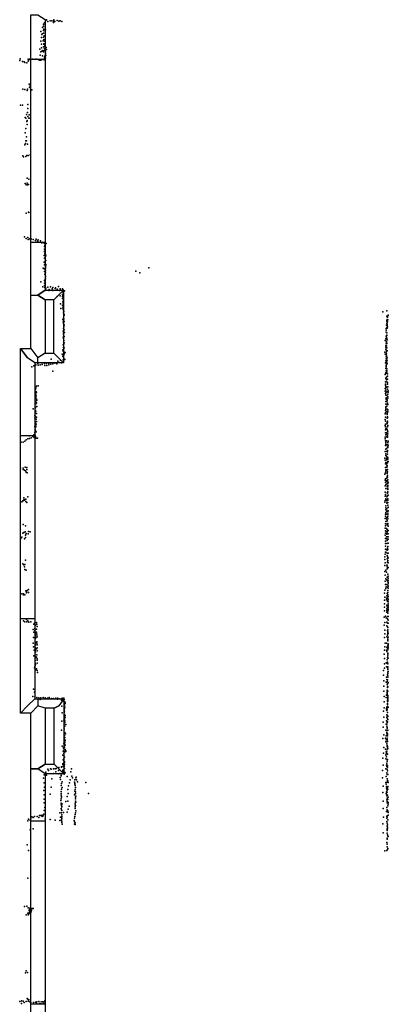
# Model space of a CAD drawing. Extents: x 16260 to 30057, y -26773 to 17812.
# Tile 7 of 12: x 16266 to 20887, y -7939 to 4408. Entities that reach past the tile are written whole.
import ezdxf

# ---------------------------------------------------------------- set-up
doc = ezdxf.new("R2010")
doc.units = 0
for name, color, linetype in [('P', 9, 'continuous'), ('ROOMS', 1, 'continuous'), ('WALLS', 3, 'continuous'), ('WINDOWS', 6, 'continuous')]:
    doc.layers.add(name, color=color, linetype=linetype)

msp = doc.modelspace()

# ---------------------------------------------------------------- linework, layer by layer
at = {"layer": 'P'}
for p in [(16564, 4328), (16565, 4353), (16575, 4369), (16584, 4349), (16594, 4396), (16603, 4405), (16619, 4385), (16649, 4395), (16668, 4392), (16688, 4389), (16689, 4371), (16695, 4402), (16696, 4407), (16707, 4386), (16736, 4398), (16756, 4390), (16758, 4390), (16772, 4395), (16794, 4386), (16533, 4260), (16543, 4222), (16549, 4231), (16550, 4308), (16563, 4273), (16566, 4241), (16570, 4290), (16571, 4283), (16572, 4207), (16585, 4319), (16586, 4237), (16587, 4260), (16591, 4282), (16533, 4140), (16538, 4185), (16538, 4099), (16561, 4143), (16566, 4188), (16567, 4099), (16569, 4158), (16569, 4104), (16576, 4139), (16582, 4137), (16583, 4085), (16585, 4109), (16518, 4040), (16524, 3963), (16530, 4004), (16539, 4056), (16544, 4015), (16552, 3956), (16554, 4021), (16565, 4003), (16566, 4067), (16575, 4073), (16575, 4047), (16576, 4021), (16580, 4042), (16584, 3961), (16588, 3985), (16589, 3981), (16591, 4003), (16592, 3958), (16598, 4058), (16602, 4034), (16269, 3898), (16271, 3917), (16300, 3885), (16323, 3879), (16329, 3873), (16355, 3866), (16372, 3912), (16374, 3887), (16380, 3903), (16389, 3914), (16425, 3914), (16461, 3915), (16481, 3912), (16510, 3899), (16526, 3900), (16540, 3905), (16574, 3905), (16575, 3927), (16579, 3944), (16586, 3916), (16590, 3924), (16383, 3600), (16399, 3587), (16305, 3537), (16329, 3531), (16358, 3521), (16362, 3535), (16388, 3561), (16402, 3543), (16420, 3530), (16278, 3336), (16302, 3335), (16370, 3345), (16352, 3221), (16362, 3244), (16367, 3295), (16383, 3215), (16333, 3182), (16342, 3172), (16357, 3133), (16360, 3143), (16360, 3141), (16360, 3092), (16367, 3194), (16380, 3172), (16383, 3175), (16335, 2991), (16342, 3042), (16330, 2840), (16340, 2857), (16343, 2890), (16351, 2941), (16353, 2888), (16362, 2846), (16307, 2701), (16312, 2687), (16342, 2694), (16357, 2704), (16371, 2703), (16396, 2712), (16336, 2355), (16358, 2421), (16358, 2357), (16381, 2408), (16349, 2339), (16363, 2337), (16375, 2343), (16346, 1982), (16375, 1994), (16381, 1990), (16325, 1686), (16346, 1663), (16369, 1675), (16372, 1650), (16390, 1662), (16407, 1650), (16409, 1659), (16436, 1650), (16463, 1639), (16471, 1656), (16489, 1629), (16492, 1632), (16499, 1649), (16525, 1636), (16544, 1611), (16553, 1616), (16574, 1607), (16582, 1613), (16575, 1530), (16577, 1562), (16578, 1505), (16578, 1497), (16583, 1580), (16586, 1554), (16586, 1502), (16596, 1603), (16572, 1453), (16573, 1367), (16578, 1418), (16581, 1471), (16582, 1414), (16583, 1364), (16586, 1381), (16587, 1422), (16590, 1439), (16594, 1389), (16595, 1454), (16559, 1291), (16572, 1283), (16575, 1334), (16575, 1249), (16584, 1357), (16589, 1299), (16590, 1291), (16591, 1266), (16591, 1241), (16592, 1323), (16595, 1340), (17723, 1256), (17770, 1235), (17884, 1297), (16531, 1120), (16575, 1138), (16582, 1215), (16584, 1124), (16587, 1150), (16588, 1191), (16588, 1157), (16590, 1183), (16554, 1059), (16576, 1104), (16577, 1073), (16582, 1049), (16586, 1057), (16587, 1099), (16592, 1041), (16601, 1017), (16617, 1052), (16633, 1011), (16636, 1026), (16653, 1060), (16672, 1031), (16682, 1049), (16682, 1012), (16709, 1039), (16714, 1046), (16733, 1015), (16737, 1030), (16753, 1062), (16764, 1014), (16773, 1029), (16775, 1034), (16797, 1012), (16802, 1033), (16811, 1019), (16813, 989), (16816, 1013), (16827, 1007), (16735, 938), (16773, 946), (16802, 910), (16803, 939), (16804, 963), (16805, 948), (16806, 868), (16808, 917), (16808, 909), (16809, 878), (16779, 845), (16780, 785), (16801, 829), (16807, 820), (16808, 795), (16810, 852), (16810, 779), (16817, 757), (16821, 750), (20819, 745), (20867, 757), (16806, 649), (16811, 643), (16813, 618), (16814, 731), (16816, 671), (16820, 657), (16824, 623), (16825, 710), (16825, 701), (20868, 638), (20869, 690), (20870, 627), (20872, 649), (20873, 683), (20875, 621), (20876, 679), (20882, 643), (20885, 702), (20885, 700), (16811, 504), (16815, 600), (16817, 537), (16820, 585), (16820, 556), (16822, 521), (16825, 577), (20859, 537), (20861, 513), (20863, 579), (20869, 604), (20869, 546), (20872, 568), (20872, 538), (20873, 591), (20874, 587), (20879, 555), (16809, 417), (16814, 478), (16814, 469), (16814, 440), (16820, 384), (16825, 437), (16827, 486), (20849, 387), (20855, 408), (20860, 490), (20860, 430), (20865, 487), (20865, 374), (20866, 448), (20867, 416), (20867, 411), (20868, 452), (20868, 446), (20870, 482), (20873, 395), (16807, 270), (16813, 329), (16813, 253), (16814, 297), (16821, 345), (16824, 356), (16824, 294), (20855, 272), (20857, 302), (20858, 320), (20860, 344), (20862, 294), (20863, 319), (20863, 258), (20864, 361), (20867, 292), (20868, 348), (20872, 257), (16662, 152), (16745, 126), (16777, 140), (16800, 212), (16808, 183), (16813, 199), (16813, 142), (16818, 205), (16820, 158), (16822, 238), (16825, 218), (16832, 149), (16834, 236), (20844, 239), (20848, 212), (20855, 130), (20859, 154), (20860, 179), (20861, 237), (20862, 210), (20863, 192), (20866, 220), (20866, 127), (20869, 175), (20874, 167), (20874, 137), (16420, 56), (16444, 66), (16467, 78), (16493, 96), (16496, 75), (16521, 82), (16545, 106), (16548, 85), (16575, 98), (16580, 72), (16603, 97), (16607, 73), (16631, 97), (16631, 81), (16656, 90), (16682, 94), (16682, 1), (16708, 99), (16730, 91), (16734, 104), (16759, 109), (16791, 105), (16802, 111), (16816, 112), (16817, 112), (20851, 105), (20858, 34), (20860, 44), (20861, 73), (20861, 60), (20862, 4), (20865, 88), (20867, 114), (20867, 11), (20869, 31), (20871, 91), (20846, -43), (20850, -31), (20854, -19), (20854, -90), (20860, -80), (20863, -109), (20866, -75), (20867, -6), (20867, -25), (20876, -33), (20876, -100), (20879, -61), (16465, -226), (16467, -210), (16475, -189), (16498, -185), (20848, -218), (20850, -175), (20851, -132), (20852, -161), (20854, -237), (20855, -193), (20858, -209), (20867, -199), (20869, -132), (20876, -147), (20876, -164), (20876, -224), (20877, -163), (20881, -196), (20887, -246), (16464, -317), (16465, -270), (16465, -300), (16465, -346), (16468, -253), (16468, -283), (16469, -329), (16473, -308), (16477, -261), (16477, -351), (16480, -364), (20849, -249), (20851, -281), (20856, -300), (20858, -270), (20859, -333), (20859, -338), (20861, -351), (20868, -258), (20869, -303), (20873, -357), (20874, -365), (20880, -288), (20881, -321), (20881, -338), (20884, -261), (16434, -470), (16462, -446), (16463, -461), (16467, -377), (16468, -408), (16476, -398), (16479, -443), (20853, -491), (20854, -475), (20857, -379), (20857, -412), (20857, -460), (20858, -445), (20867, -438), (20868, -378), (20872, -474), (20874, -414), (20876, -399), (20880, -485), (20881, -419), (16454, -554), (16457, -584), (16460, -600), (16461, -494), (16461, -513), (16462, -563), (16469, -502), (16472, -600), (16476, -529), (16478, -578), (20846, -536), (20848, -607), (20850, -523), (20851, -575), (20863, -504), (20871, -544), (20873, -588), (20874, -532), (20876, -586), (20877, -571), (20878, -519), (20881, -504), (16454, -695), (16458, -711), (16459, -655), (16462, -634), (16466, -740), (16467, -696), (16470, -656), (16472, -672), (16478, -631), (20849, -680), (20850, -736), (20851, -627), (20851, -664), (20852, -699), (20854, -721), (20864, -720), (20867, -660), (20873, -643), (20874, -657), (20874, -731), (20875, -693), (20877, -641), (20878, -697), (20879, -625), (20881, -681), (16347, -859), (16366, -846), (16386, -810), (16389, -842), (16411, -836), (16429, -820), (16444, -797), (16447, -833), (16455, -791), (16456, -769), (16458, -806), (16464, -819), (16465, -822), (16474, -762), (16474, -839), (16491, -840), (20847, -846), (20848, -828), (20851, -774), (20857, -798), (20865, -771), (20865, -822), (20874, -789), (20875, -747), (20875, -828), (20878, -812), (20882, -785), (20883, -758), (16286, -890), (16311, -888), (16331, -876), (20852, -871), (20853, -932), (20856, -894), (20856, -976), (20857, -916), (20863, -924), (20865, -873), (20866, -967), (20876, -950), (20882, -895), (20882, -956), (20883, -917), (20884, -877), (20884, -937), (20886, -881), (20845, -1089), (20846, -1007), (20854, -1036), (20855, -1056), (20866, -1064), (20866, -1090), (20867, -1007), (20873, -1005), (20875, -1012), (20876, -993), (20877, -1078), (20879, -1040), (20880, -1103), (20881, -1086), (16276, -1215), (16308, -1232), (16310, -1214), (16333, -1205), (16355, -1234), (16357, -1206), (20848, -1114), (20851, -1206), (20853, -1163), (20855, -1143), (20864, -1113), (20864, -1159), (20867, -1113), (20868, -1179), (20868, -1205), (20873, -1187), (20873, -1233), (20874, -1191), (20877, -1232), (20878, -1138), (20879, -1148), (20886, -1133), (16328, -1239), (16339, -1249), (16349, -1266), (16360, -1275), (20845, -1291), (20850, -1273), (20853, -1348), (20854, -1254), (20857, -1235), (20868, -1242), (20868, -1343), (20872, -1280), (20874, -1281), (20874, -1324), (20875, -1306), (20875, -1330), (20878, -1261), (20846, -1436), (20848, -1366), (20851, -1394), (20854, -1471), (20856, -1424), (20860, -1384), (20868, -1411), (20869, -1370), (20871, -1374), (20873, -1445), (20875, -1480), (20880, -1361), (20880, -1409), (20880, -1442), (20881, -1397), (20882, -1435), (20883, -1465), (20886, -1391), (16317, -1587), (16367, -1574), (20848, -1516), (20848, -1567), (20852, -1547), (20854, -1602), (20869, -1575), (20872, -1525), (20874, -1562), (20876, -1530), (20878, -1561), (20880, -1483), (20880, -1511), (20881, -1601), (20886, -1553), (16292, -1638), (16307, -1625), (16312, -1622), (16320, -1609), (16326, -1617), (16342, -1606), (16342, -1635), (16355, -1645), (20845, -1644), (20848, -1620), (20855, -1712), (20857, -1687), (20862, -1620), (20867, -1612), (20868, -1724), (20869, -1655), (20873, -1643), (20875, -1650), (20880, -1681), (20881, -1618), (20881, -1648), (20885, -1708), (20887, -1706), (20848, -1845), (20850, -1819), (20852, -1793), (20854, -1738), (20858, -1773), (20865, -1836), (20866, -1793), (20870, -1756), (20872, -1792), (20879, -1831), (20880, -1793), (20881, -1788), (20882, -1762), (20882, -1819), (20883, -1850), (20884, -1749), (16311, -1923), (16339, -1937), (20849, -1967), (20850, -1938), (20853, -1912), (20855, -1885), (20866, -1974), (20867, -1854), (20867, -1882), (20871, -1914), (20873, -1927), (20874, -1875), (20882, -1910), (20883, -1929), (20884, -1943), (16281, -2098), (16292, -2081), (16304, -2032), (16319, -2022), (16336, -2013), (16337, -2087), (16340, -2056), (16348, -2041), (16349, -2037), (16373, -2038), (16376, -2011), (16399, -2013), (20846, -2057), (20850, -2031), (20851, -2097), (20852, -2003), (20863, -2011), (20865, -2075), (20868, -2039), (20868, -2042), (20871, -2077), (20873, -1983), (20874, -2017), (20881, -2001), (20885, -1996), (20886, -2041), (20886, -2075), (16325, -2100), (20850, -2162), (20851, -2130), (20851, -2195), (20867, -2102), (20870, -2161), (20874, -2124), (20876, -2218), (20881, -2196), (20885, -2105), (20886, -2157), (20844, -2326), (20846, -2292), (20850, -2230), (20852, -2267), (20858, -2269), (20862, -2234), (20871, -2246), (20871, -2281), (20871, -2310), (20878, -2322), (20882, -2235), (20883, -2343), (20885, -2283), (20885, -2342), (16306, -2417), (16317, -2429), (16327, -2452), (16331, -2424), (16339, -2370), (20845, -2363), (20845, -2436), (20848, -2404), (20867, -2431), (20872, -2354), (20872, -2451), (20874, -2432), (20875, -2469), (20876, -2390), (20877, -2398), (20883, -2375), (20884, -2402), (20887, -2461), (16331, -2485), (16347, -2495), (20845, -2512), (20849, -2556), (20858, -2493), (20864, -2518), (20871, -2480), (20874, -2584), (20877, -2587), (20882, -2544), (20884, -2569), (20848, -2632), (20850, -2676), (20854, -2604), (20860, -2703), (20862, -2676), (20869, -2617), (20873, -2623), (20875, -2707), (20879, -2629), (20880, -2677), (20885, -2646), (20885, -2694), (20886, -2593), (20886, -2619), (20887, -2657), (20887, -2696), (16292, -2791), (16312, -2804), (16314, -2791), (16330, -2803), (16341, -2755), (16351, -2766), (16351, -2779), (16358, -2749), (16375, -2736), (16378, -2776), (20839, -2782), (20842, -2745), (20845, -2835), (20854, -2724), (20867, -2817), (20874, -2786), (20881, -2802), (20882, -2805), (20883, -2751), (20883, -2776), (20884, -2823), (20886, -2721), (20840, -2871), (20841, -2915), (20841, -2959), (20863, -2847), (20866, -2868), (20869, -2932), (20871, -2953), (20878, -2840), (20879, -2887), (20881, -2875), (20882, -2849), (20885, -2862), (20885, -2963), (20886, -2892), (20886, -2916), (20886, -2939), (20886, -2942), (20835, -3086), (20841, -3004), (20851, -3070), (20867, -2978), (20867, -3022), (20868, -3001), (20878, -3077), (20879, -3020), (20880, -3036), (20883, -3010), (20884, -3076), (20885, -2998), (20886, -2985), (16315, -3129), (16332, -3143), (16353, -3112), (16357, -3141), (16369, -3131), (16379, -3148), (16405, -3141), (16442, -3170), (16451, -3161), (16454, -3162), (16458, -3188), (16463, -3186), (16477, -3150), (16479, -3172), (16486, -3201), (20837, -3185), (20845, -3150), (20861, -3093), (20869, -3148), (20869, -3191), (20875, -3205), (20877, -3104), (20878, -3161), (20884, -3120), (20885, -3160), (16434, -3238), (16445, -3273), (16456, -3228), (16457, -3250), (16459, -3272), (16460, -3293), (16462, -3242), (16464, -3316), (16468, -3284), (16478, -3234), (16478, -3273), (16481, -3296), (16486, -3321), (20843, -3295), (20844, -3249), (20868, -3330), (20875, -3304), (20877, -3257), (20878, -3311), (20880, -3215), (20880, -3267), (20880, -3288), (20883, -3245), (20883, -3277), (20887, -3288), (16434, -3411), (16440, -3339), (16440, -3457), (16461, -3334), (16461, -3353), (16462, -3412), (16463, -3431), (16465, -3350), (16465, -3396), (16466, -3403), (16481, -3336), (16481, -3412), (16482, -3394), (16484, -3433), (20840, -3341), (20845, -3456), (20848, -3409), (20863, -3411), (20882, -3345), (20882, -3364), (20882, -3372), (20882, -3440), (20883, -3382), (20884, -3336), (20885, -3419), (20885, -3431), (20886, -3455), (16444, -3567), (16447, -3499), (16461, -3466), (16461, -3557), (16462, -3473), (16462, -3504), (16463, -3487), (16463, -3523), (16467, -3580), (16478, -3481), (16481, -3555), (16484, -3470), (16485, -3505), (20837, -3547), (20838, -3496), (20866, -3499), (20868, -3462), (20869, -3514), (20877, -3472), (20880, -3472), (20880, -3534), (20882, -3550), (20882, -3568), (20883, -3493), (20883, -3535), (20887, -3473), (16462, -3627), (16462, -3661), (16462, -3694), (16464, -3679), (16465, -3595), (16477, -3585), (16483, -3624), (16484, -3608), (16486, -3660), (20838, -3603), (20841, -3669), (20862, -3658), (20871, -3619), (20873, -3666), (20876, -3591), (20878, -3649), (20878, -3658), (20882, -3600), (20883, -3671), (20887, -3599), (16453, -3718), (16457, -3705), (16466, -3746), (16477, -3733), (16484, -3754), (16491, -3778), (20826, -3753), (20826, -3812), (20840, -3723), (20865, -3706), (20878, -3705), (20878, -3808), (20880, -3724), (20880, -3773), (20881, -3789), (20881, -3818), (20881, -3821), (20882, -3706), (20882, -3774), (20883, -3739), (20884, -3765), (20831, -3882), (20861, -3900), (20863, -3836), (20867, -3865), (20873, -3924), (20874, -3890), (20876, -3868), (20877, -3871), (20879, -3948), (20882, -3836), (20883, -3914), (20886, -3902), (16438, -3989), (16450, -4024), (20832, -4013), (20833, -3951), (20864, -4061), (20871, -4028), (20872, -4012), (20873, -3998), (20874, -4041), (20874, -4054), (20877, -3964), (20879, -4008), (20880, -4014), (20881, -4065), (20882, -3956), (16431, -4077), (16455, -4084), (16480, -4093), (16497, -4114), (16505, -4096), (16523, -4116), (16533, -4095), (16560, -4092), (16586, -4096), (16607, -4110), (16613, -4099), (16634, -4090), (16638, -4105), (16665, -4102), (16691, -4105), (16719, -4101), (16741, -4111), (16746, -4099), (16770, -4108), (16791, -4123), (16798, -4099), (16811, -4123), (16815, -4126), (16819, -4100), (16820, -4142), (16822, -4188), (16823, -4159), (16825, -4118), (16828, -4187), (16836, -4152), (16838, -4165), (20834, -4080), (20834, -4146), (20861, -4091), (20875, -4180), (20876, -4124), (20877, -4168), (20878, -4141), (20879, -4181), (20881, -4083), (20881, -4123), (20882, -4094), (20882, -4108), (20883, -4136), (16795, -4199), (16797, -4282), (16822, -4255), (16825, -4279), (16826, -4270), (16827, -4305), (16829, -4235), (16830, -4212), (16836, -4316), (20826, -4263), (20836, -4219), (20863, -4228), (20865, -4244), (20867, -4213), (20867, -4256), (20869, -4309), (20871, -4317), (20872, -4248), (20875, -4203), (20875, -4319), (20877, -4223), (20877, -4278), (20878, -4208), (20879, -4279), (20886, -4213), (16793, -4388), (16821, -4377), (16825, -4426), (16826, -4372), (16827, -4350), (16829, -4328), (16830, -4385), (16830, -4407), (16834, -4344), (16843, -4428), (20824, -4402), (20829, -4339), (20862, -4425), (20863, -4385), (20868, -4344), (20869, -4426), (20870, -4387), (20872, -4332), (20873, -4406), (20875, -4398), (20877, -4358), (20880, -4330), (20882, -4369), (16789, -4503), (16822, -4476), (16825, -4498), (16830, -4532), (16832, -4451), (16840, -4549), (20821, -4463), (20829, -4560), (20854, -4503), (20868, -4527), (20870, -4451), (20870, -4540), (20871, -4477), (20873, -4501), (20874, -4468), (20874, -4556), (20875, -4549), (20878, -4552), (20882, -4502), (16821, -4667), (16826, -4570), (16827, -4619), (16827, -4667), (16830, -4592), (16830, -4650), (16831, -4679), (16833, -4633), (16837, -4691), (16838, -4627), (20818, -4606), (20853, -4601), (20856, -4648), (20859, -4574), (20859, -4622), (20868, -4673), (20870, -4649), (20872, -4600), (20872, -4617), (20873, -4623), (20875, -4574), (20878, -4644), (16800, -4702), (16809, -4766), (16817, -4720), (16817, -4728), (16819, -4809), (16821, -4792), (16827, -4714), (16835, -4772), (16836, -4745), (16844, -4768), (16846, -4760), (20827, -4789), (20830, -4718), (20853, -4741), (20861, -4773), (20862, -4803), (20863, -4784), (20868, -4790), (20869, -4766), (20873, -4695), (20873, -4707), (20874, -4741), (20876, -4705), (20878, -4802), (20879, -4716), (20883, -4733), (16805, -4816), (16807, -4924), (16808, -4932), (16810, -4874), (16818, -4912), (16820, -4886), (16821, -4862), (16826, -4932), (16827, -4907), (16828, -4839), (16828, -4899), (20820, -4853), (20856, -4862), (20858, -4816), (20866, -4836), (20868, -4914), (20868, -4936), (20872, -4869), (20872, -4891), (20876, -4867), (16572, -5060), (16594, -5029), (16619, -4990), (16625, -5006), (16654, -4987), (16662, -4990), (16689, -4988), (16689, -5045), (16711, -4987), (16720, -5023), (16723, -4981), (16750, -5047), (16751, -5005), (16754, -4977), (16755, -4970), (16771, -5045), (16790, -4960), (16790, -4965), (16807, -5008), (16809, -5000), (16812, -4958), (16813, -5018), (16822, -4952), (16822, -4955), (16825, -5052), (16827, -5029), (16828, -4983), (16835, -5038), (16907, -5025), (16917, -4985), (20816, -5008), (20823, -4942), (20857, -4987), (20864, -4942), (20869, -5035), (20870, -4958), (20871, -4991), (20871, -5057), (20876, -4963), (20877, -4949), (20878, -5011), (20880, -5059), (16566, -5105), (16571, -5161), (16603, -5065), (16670, -5112), (16775, -5095), (16779, -5120), (16787, -5066), (16787, -5074), (16791, -5170), (16798, -5148), (16861, -5083), (16889, -5162), (16900, -5122), (16920, -5077), (16926, -5097), (16954, -5152), (16956, -5124), (16957, -5167), (16957, -5180), (16971, -5099), (16973, -5092), (16977, -5123), (16989, -5148), (17094, -5159), (20816, -5098), (20857, -5159), (20861, -5177), (20862, -5080), (20868, -5154), (20872, -5110), (20878, -5132), (20881, -5136), (20884, -5157), (16567, -5258), (16576, -5216), (16647, -5302), (16660, -5214), (16784, -5294), (16786, -5193), (16787, -5271), (16789, -5241), (16799, -5219), (16870, -5244), (16873, -5297), (16876, -5199), (16958, -5266), (16960, -5196), (16960, -5301), (16963, -5246), (16965, -5219), (16965, -5295), (16966, -5275), (17128, -5295), (20819, -5283), (20822, -5202), (20862, -5297), (20865, -5207), (20865, -5229), (20865, -5275), (20866, -5303), (20867, -5250), (20872, -5253), (20873, -5232), (20874, -5280), (20878, -5215), (20881, -5239), (20883, -5209), (16572, -5313), (16574, -5365), (16574, -5414), (16781, -5385), (16786, -5417), (16787, -5317), (16787, -5364), (16788, -5333), (16789, -5341), (16797, -5425), (16843, -5397), (16860, -5334), (16870, -5392), (16954, -5314), (16960, -5416), (16964, -5343), (16964, -5363), (16964, -5391), (16968, -5330), (16971, -5405), (20823, -5390), (20868, -5324), (20870, -5376), (20871, -5411), (20872, -5396), (20873, -5355), (20879, -5315), (20880, -5410), (20883, -5369), (20885, -5343), (20886, -5428), (20887, -5406), (16570, -5555), (16573, -5509), (16581, -5469), (16768, -5537), (16786, -5439), (16787, -5484), (16788, -5500), (16789, -5538), (16793, -5508), (16795, -5456), (16795, -5463), (16815, -5534), (16863, -5530), (16875, -5493), (16885, -5454), (16961, -5437), (16962, -5484), (16963, -5464), (16965, -5444), (16967, -5538), (16970, -5511), (20822, -5484), (20865, -5522), (20869, -5470), (20872, -5500), (20880, -5448), (20881, -5514), (20883, -5526), (20886, -5535), (16367, -5637), (16375, -5618), (16398, -5628), (16407, -5613), (16419, -5586), (16435, -5598), (16451, -5583), (16485, -5585), (16505, -5595), (16514, -5571), (16529, -5571), (16546, -5566), (16547, -5583), (16562, -5574), (16587, -5613), (16649, -5620), (16711, -5628), (16771, -5635), (16776, -5593), (16787, -5628), (16794, -5561), (16794, -5658), (16795, -5605), (16796, -5583), (16796, -5613), (16796, -5643), (16948, -5632), (16952, -5652), (16953, -5604), (16953, -5678), (16958, -5584), (16961, -5664), (16963, -5557), (20819, -5675), (20825, -5592), (20867, -5583), (20867, -5605), (20869, -5646), (20871, -5574), (20871, -5594), (20873, -5667), (20883, -5624), (20884, -5569), (16398, -5751), (16435, -5738), (16799, -5680), (16962, -5684), (20821, -5790), (20871, -5751), (20872, -5740), (20872, -5761), (20872, -5792), (20873, -5704), (20876, -5688), (20877, -5737), (20879, -5719), (20869, -5908), (20871, -5866), (20872, -5856), (20876, -5814), (20882, -5825), (20887, -5836), (16359, -5937), (16378, -6010), (20842, -6015), (20867, -6012), (20873, -5962), (20874, -5930), (20879, -5999), (20883, -5985), (16368, -6358), (16325, -6711), (16355, -6707), (16374, -6727), (16385, -6761), (16388, -6747), (16389, -6771), (16392, -6781), (16395, -6755), (16398, -6730), (16408, -6781), (16413, -6760), (16422, -6739), (16434, -6739), (16347, -6816), (16368, -6795), (16374, -6816), (16378, -6801), (16383, -6793), (16388, -6800), (16346, -7518), (16339, -7542), (16364, -7538), (16290, -7897), (16308, -7898), (16359, -7864), (16368, -7874), (16374, -7898), (16379, -7882), (16583, -7897), (16266, -7904), (16289, -7929), (16321, -7916), (16349, -7905), (16395, -7906), (16406, -7915), (16441, -7915), (16463, -7912), (16477, -7928), (16482, -7909), (16504, -7904), (16514, -7928), (16528, -7932), (16536, -7908), (16545, -7931), (16553, -7907), (16567, -7927), (16570, -7907), (16583, -7931)]:
    msp.add_point(p, dxfattribs=at)
at = {"layer": 'ROOMS'}
for points in [[(16584.1, 4409), (16584.1, 1014.7), (16813.2, 1014.7), (16813.2, 106.3), (16494.1, 106.3), (16454.6, 106.3), (16454.6, -4106.1), (16494.1, -4106.1), (16817.8, -4106.1), (16817.8, -5047.5), (16584.1, -5047.5), (16584.1, -8418.6)], [(16584.1, 894.7), (16584.1, 226.3), (16693.2, 226.3), (16693.2, 894.7), (16584.1, 894.7)], [(16584.1, -4226.1), (16584.1, -4927.5), (16697.8, -4927.5), (16697.8, -4226.1), (16584.1, -4226.1)]]:
    msp.add_lwpolyline(points, dxfattribs=at)
at = {"layer": 'WALLS'}
for points in [[(16404.1, 954.7), (16404.1, 4469), (16494.1, 4469), (16584.1, 4409), (16584.1, 1014.7), (16494.1, 954.7)], [(16693.2, 894.7), (16584.1, 894.7), (16494.1, 954.7), (16584.1, 1014.7), (16813.2, 1014.7), (16753.2, 954.7)], [(16693.2, 226.3), (16693.2, 894.7), (16753.2, 954.7), (16813.2, 1014.7), (16813.2, 106.3), (16753.2, 166.3)], [(16404.1, 286.3), (16404.1, 954.7), (16494.1, 954.7), (16584.1, 894.7), (16584.1, 226.3), (16494.1, 166.3)], [(16494.1, 106.3), (16454.6, 106.3), (16364.6, 166.3), (16274.6, 286.3), (16404.1, 286.3), (16494.1, 166.3)], [(16454.6, 106.3), (16454.6, -4106.1), (16364.6, -4196.1), (16274.6, -4286.1), (16274.6, 286.3), (16364.6, 166.3)], [(16584.1, 226.3), (16693.2, 226.3), (16753.2, 166.3), (16813.2, 106.3), (16494.1, 106.3), (16494.1, 166.3)], [(16454.6, -4106.1), (16494.1, -4106.1), (16494.1, -4196.1), (16404.1, -4286.1), (16274.6, -4286.1), (16364.6, -4196.1)], [(16584.1, -4226.1), (16584.1, -4927.5), (16494.1, -4987.5), (16404.1, -4987.5), (16404.1, -4286.1), (16494.1, -4196.1)], [(16494.1, -4106.1), (16817.8, -4106.1), (16757.8, -4196.1), (16697.8, -4226.1), (16584.1, -4226.1), (16494.1, -4196.1)], [(16817.8, -4106.1), (16817.8, -5047.5), (16757.8, -4987.5), (16697.8, -4927.5), (16697.8, -4226.1), (16757.8, -4196.1)], [(16817.8, -5047.5), (16584.1, -5047.5), (16494.1, -4987.5), (16584.1, -4927.5), (16697.8, -4927.5), (16757.8, -4987.5)], [(16584.1, -5047.5), (16584.1, -8418.6), (16494.1, -8478.6), (16404.1, -8478.6), (16404.1, -4987.5), (16494.1, -4987.5)]]:
    msp.add_lwpolyline(points, dxfattribs=at)
at = {"layer": 'WINDOWS'}
for points in [[(16404.1, 1614.7), (16404.1, 3914.7), (16584.1, 3914.7), (16584.1, 1614.7), (16404.1, 1614.7)], [(16454.6, -807), (16454.6, -3107), (16274.6, -3107), (16274.6, -807), (16454.6, -807)], [(16584.1, -5638.3), (16584.1, -7938.3), (16404.1, -7938.3), (16404.1, -5638.3), (16584.1, -5638.3)]]:
    msp.add_lwpolyline(points, dxfattribs=at)

doc.saveas('drawing.dxf')
